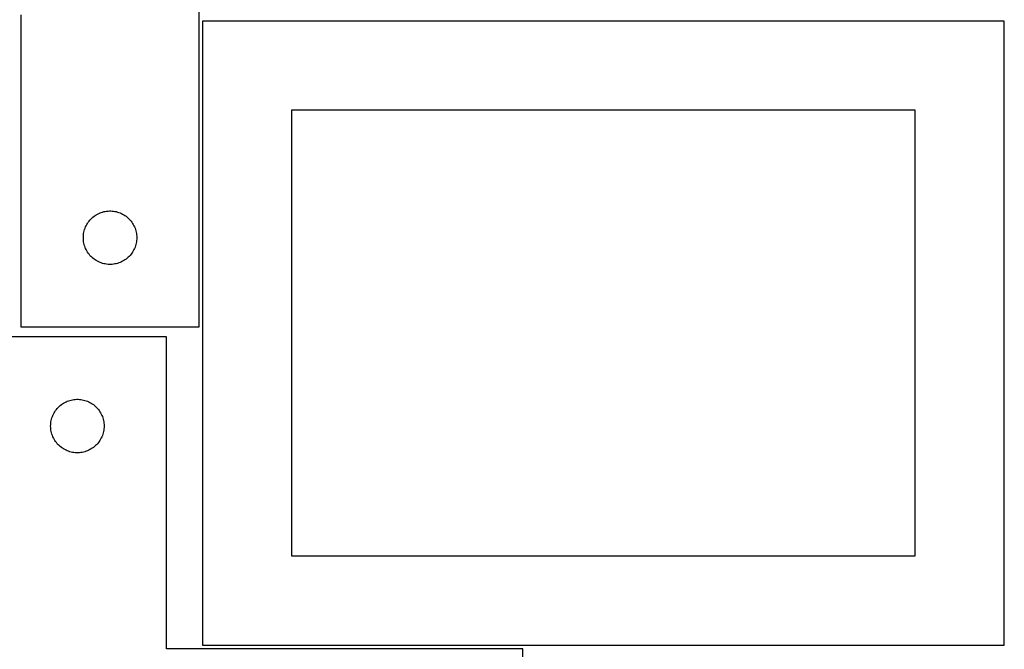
# Model space of a CAD drawing. Header units: millimetres. Extents: x 7 to 1493, y 7 to 2993.
# Tile 13 of 16: x 909 to 1462, y 2109 to 2462. Entities that reach past the tile are written whole.
import ezdxf

# ---------------------------------------------------------------- set-up
doc = ezdxf.new("R2010")
doc.units = ezdxf.units.MM
doc.layers.add('CUT', color=7, linetype='CONTINUOUS', true_color=0x000000)

msp = doc.modelspace()

# ---------------------------------------------------------------- linework, layer by layer
at = {"layer": 'CUT'}
for p, q in [((1010.165126, 2289.935582), (1010.165126, 2539.935582)), ((910.165126, 2464.935582), (910.165126, 2289.935582)), ((1462.019945, 2461.433607), (1012.019945, 2461.433607)), ((1012.019945, 2461.433607), (1012.019945, 2111.433607)), ((1462.019945, 2111.433607), (1462.019945, 2461.433607)), ((1412.019945, 2411.433607), (1062.019945, 2411.433607)), ((1062.019945, 2411.433607), (1062.019945, 2161.433607)), ((1412.019945, 2161.433607), (1412.019945, 2411.433607)), ((954.514208, 2353.830442), (955.23699, 2354.102921)), ((955.23699, 2354.102921), (955.972842, 2354.337831)), ((955.972842, 2354.337831), (956.71981, 2354.534548)), ((956.71981, 2354.534548), (957.475915, 2354.692552)), ((957.475915, 2354.692552), (958.239151, 2354.811423)), ((958.239151, 2354.811423), (959.007494, 2354.890845)), ((959.007494, 2354.890845), (959.778907, 2354.930609)), ((959.778907, 2354.930609), (960.551345, 2354.930609)), ((960.551345, 2354.930609), (961.322758, 2354.890845)), ((961.322758, 2354.890845), (962.091102, 2354.811423)), ((962.091102, 2354.811423), (962.854338, 2354.692552)), ((962.854338, 2354.692552), (963.610442, 2354.534548)), ((963.610442, 2354.534548), (964.357411, 2354.337831)), ((964.357411, 2354.337831), (965.093262, 2354.102921)), ((965.093262, 2354.102921), (965.816045, 2353.830442)), ((947.508493, 2347.986025), (947.939701, 2348.626899)), ((947.939701, 2348.626899), (948.403329, 2349.244725)), ((948.403329, 2349.244725), (948.898147, 2349.837864)), ((948.898147, 2349.837864), (949.422843, 2350.404745)), ((949.422843, 2350.404745), (949.976026, 2350.943863)), ((949.976026, 2350.943863), (950.556228, 2351.453789)), ((950.556228, 2351.453789), (951.161912, 2351.933171)), ((951.161912, 2351.933171), (951.79147, 2352.380738)), ((951.79147, 2352.380738), (952.443234, 2352.795302)), ((952.443234, 2352.795302), (953.115475, 2353.175764)), ((953.115475, 2353.175764), (953.80641, 2353.521116)), ((953.80641, 2353.521116), (954.514208, 2353.830442)), ((965.816045, 2353.830442), (966.523842, 2353.521116)), ((966.523842, 2353.521116), (967.214777, 2353.175764)), ((967.214777, 2353.175764), (967.887018, 2352.795302)), ((967.887018, 2352.795302), (968.538782, 2352.380738)), ((968.538782, 2352.380738), (969.16834, 2351.933171)), ((969.16834, 2351.933171), (969.774024, 2351.453789)), ((969.774024, 2351.453789), (970.354226, 2350.943863)), ((970.354226, 2350.943863), (970.907409, 2350.404745)), ((970.907409, 2350.404745), (971.432105, 2349.837864)), ((971.432105, 2349.837864), (971.926923, 2349.244725)), ((971.926923, 2349.244725), (972.390551, 2348.626899)), ((972.390551, 2348.626899), (972.82176, 2347.986025)), ((945.343808, 2342.243941), (945.482291, 2343.003863)), ((945.482291, 2343.003863), (945.65971, 2343.755649)), ((945.65971, 2343.755649), (945.875595, 2344.497305)), ((945.875595, 2344.497305), (946.129374, 2345.226864)), ((946.129374, 2345.226864), (946.420373, 2345.942391)), ((946.420373, 2345.942391), (946.74782, 2346.641989)), ((946.74782, 2346.641989), (947.110848, 2347.323803)), ((947.110848, 2347.323803), (947.508493, 2347.986025)), ((972.82176, 2347.986025), (973.219405, 2347.323803)), ((973.219405, 2347.323803), (973.582432, 2346.641989)), ((973.582432, 2346.641989), (973.90988, 2345.942391)), ((973.90988, 2345.942391), (974.200878, 2345.226864)), ((974.200878, 2345.226864), (974.454657, 2344.497305)), ((974.454657, 2344.497305), (974.670542, 2343.755649)), ((974.670542, 2343.755649), (974.847961, 2343.003863)), ((974.847961, 2343.003863), (974.986445, 2342.243941)), ((945.165126, 2339.935582), (945.185015, 2340.707764)), ((945.185015, 2339.163401), (945.165126, 2339.935582)), ((945.185015, 2340.707764), (945.244628, 2341.477897)), ((945.244628, 2338.393267), (945.185015, 2339.163401)), ((945.244628, 2341.477897), (945.343808, 2342.243941)), ((945.343808, 2337.627224), (945.244628, 2338.393267)), ((945.482291, 2336.867301), (945.343808, 2337.627224)), ((974.986445, 2337.627224), (974.847961, 2336.867301)), ((974.986445, 2342.243941), (975.085624, 2341.477897)), ((975.085624, 2338.393267), (974.986445, 2337.627224)), ((975.085624, 2341.477897), (975.145238, 2340.707764)), ((975.145238, 2339.163401), (975.085624, 2338.393267)), ((975.145238, 2340.707764), (975.165126, 2339.935582)), ((975.165126, 2339.935582), (975.145238, 2339.163401)), ((945.65971, 2336.115516), (945.482291, 2336.867301)), ((945.875595, 2335.37386), (945.65971, 2336.115516)), ((946.129374, 2334.644301), (945.875595, 2335.37386)), ((946.420373, 2333.928774), (946.129374, 2334.644301)), ((946.74782, 2333.229176), (946.420373, 2333.928774)), ((947.110848, 2332.547361), (946.74782, 2333.229176)), ((947.508493, 2331.88514), (947.110848, 2332.547361)), ((947.939701, 2331.244266), (947.508493, 2331.88514)), ((972.82176, 2331.88514), (972.390551, 2331.244266)), ((973.219405, 2332.547361), (972.82176, 2331.88514)), ((973.582432, 2333.229176), (973.219405, 2332.547361)), ((973.90988, 2333.928774), (973.582432, 2333.229176)), ((974.200878, 2334.644301), (973.90988, 2333.928774)), ((974.454657, 2335.37386), (974.200878, 2334.644301)), ((974.670542, 2336.115516), (974.454657, 2335.37386)), ((974.847961, 2336.867301), (974.670542, 2336.115516)), ((948.403329, 2330.62644), (947.939701, 2331.244266)), ((948.898147, 2330.033301), (948.403329, 2330.62644)), ((949.422843, 2329.46642), (948.898147, 2330.033301)), ((949.976026, 2328.927302), (949.422843, 2329.46642)), ((950.556228, 2328.417376), (949.976026, 2328.927302)), ((951.161912, 2327.937994), (950.556228, 2328.417376)), ((951.79147, 2327.490427), (951.161912, 2327.937994)), ((952.443234, 2327.075863), (951.79147, 2327.490427)), ((953.115475, 2326.6954), (952.443234, 2327.075863)), ((953.80641, 2326.350048), (953.115475, 2326.6954)), ((954.514208, 2326.040723), (953.80641, 2326.350048)), ((966.523842, 2326.350048), (965.816045, 2326.040723)), ((967.214777, 2326.6954), (966.523842, 2326.350048)), ((967.887018, 2327.075863), (967.214777, 2326.6954)), ((968.538782, 2327.490427), (967.887018, 2327.075863)), ((969.16834, 2327.937994), (968.538782, 2327.490427)), ((969.774024, 2328.417376), (969.16834, 2327.937994)), ((970.354226, 2328.927302), (969.774024, 2328.417376)), ((970.907409, 2329.46642), (970.354226, 2328.927302)), ((971.432105, 2330.033301), (970.907409, 2329.46642)), ((971.926923, 2330.62644), (971.432105, 2330.033301)), ((972.390551, 2331.244266), (971.926923, 2330.62644)), ((955.23699, 2325.768244), (954.514208, 2326.040723)), ((955.972842, 2325.533334), (955.23699, 2325.768244)), ((956.71981, 2325.336617), (955.972842, 2325.533334)), ((957.475915, 2325.178613), (956.71981, 2325.336617)), ((958.239151, 2325.059742), (957.475915, 2325.178613)), ((959.007494, 2324.98032), (958.239151, 2325.059742)), ((959.778907, 2324.940555), (959.007494, 2324.98032)), ((960.551345, 2324.940555), (959.778907, 2324.940555)), ((961.322758, 2324.98032), (960.551345, 2324.940555)), ((962.091102, 2325.059742), (961.322758, 2324.98032)), ((962.854338, 2325.178613), (962.091102, 2325.059742)), ((963.610442, 2325.336617), (962.854338, 2325.178613)), ((964.357411, 2325.533334), (963.610442, 2325.336617)), ((965.093262, 2325.768244), (964.357411, 2325.533334)), ((965.816045, 2326.040723), (965.093262, 2325.768244)), ((910.165126, 2289.935582), (1010.165126, 2289.935582)), ((991.818665, 2284.276397), (891.818665, 2284.276397)), ((991.818665, 2109.276397), (991.818665, 2284.276397)), ((938.373349, 2248.875362), (939.129454, 2249.033366)), ((939.129454, 2249.033366), (939.89269, 2249.152237)), ((939.89269, 2249.152237), (940.661033, 2249.23166)), ((940.661033, 2249.23166), (941.432447, 2249.271424)), ((941.432447, 2249.271424), (942.204884, 2249.271424)), ((942.204884, 2249.271424), (942.976297, 2249.23166)), ((942.976297, 2249.23166), (943.744641, 2249.152237)), ((943.744641, 2249.152237), (944.507877, 2249.033366)), ((944.507877, 2249.033366), (945.263981, 2248.875362)), ((929.59324, 2242.967713), (930.056868, 2243.585539)), ((930.056868, 2243.585539), (930.551686, 2244.178679)), ((930.551686, 2244.178679), (931.076382, 2244.745559)), ((931.076382, 2244.745559), (931.629565, 2245.284677)), ((931.629565, 2245.284677), (932.209768, 2245.794604)), ((932.209768, 2245.794604), (932.815451, 2246.273986)), ((932.815451, 2246.273986), (933.445009, 2246.721552)), ((933.445009, 2246.721552), (934.096773, 2247.136116)), ((934.096773, 2247.136116), (934.769014, 2247.516579)), ((934.769014, 2247.516579), (935.459949, 2247.861931)), ((935.459949, 2247.861931), (936.167747, 2248.171256)), ((936.167747, 2248.171256), (936.89053, 2248.443735)), ((936.89053, 2248.443735), (937.626381, 2248.678645)), ((937.626381, 2248.678645), (938.373349, 2248.875362)), ((945.263981, 2248.875362), (946.01095, 2248.678645)), ((946.01095, 2248.678645), (946.746801, 2248.443735)), ((946.746801, 2248.443735), (947.469584, 2248.171256)), ((947.469584, 2248.171256), (948.177381, 2247.861931)), ((948.177381, 2247.861931), (948.868316, 2247.516579)), ((948.868316, 2247.516579), (949.540557, 2247.136116)), ((949.540557, 2247.136116), (950.192321, 2246.721552)), ((950.192321, 2246.721552), (950.821879, 2246.273986)), ((950.821879, 2246.273986), (951.427563, 2245.794604)), ((951.427563, 2245.794604), (952.007765, 2245.284677)), ((952.007765, 2245.284677), (952.560948, 2244.745559)), ((952.560948, 2244.745559), (953.085644, 2244.178679)), ((953.085644, 2244.178679), (953.580462, 2243.585539)), ((953.580462, 2243.585539), (954.04409, 2242.967713)), ((927.13583, 2237.344678), (927.313249, 2238.096464)), ((927.313249, 2238.096464), (927.529135, 2238.838119)), ((927.529135, 2238.838119), (927.782913, 2239.567678)), ((927.782913, 2239.567678), (928.073912, 2240.283205)), ((928.073912, 2240.283205), (928.401359, 2240.982804)), ((928.401359, 2240.982804), (928.764387, 2241.664618)), ((928.764387, 2241.664618), (929.162032, 2242.32684)), ((929.162032, 2242.32684), (929.59324, 2242.967713)), ((954.04409, 2242.967713), (954.475299, 2242.32684)), ((954.475299, 2242.32684), (954.872944, 2241.664618)), ((954.872944, 2241.664618), (955.235971, 2240.982804)), ((955.235971, 2240.982804), (955.563419, 2240.283205)), ((955.563419, 2240.283205), (955.854418, 2239.567678)), ((955.854418, 2239.567678), (956.108196, 2238.838119)), ((956.108196, 2238.838119), (956.324081, 2238.096464)), ((956.324081, 2238.096464), (956.501501, 2237.344678)), ((926.818665, 2234.276397), (926.838554, 2235.048578)), ((926.838554, 2233.504216), (926.818665, 2234.276397)), ((926.838554, 2235.048578), (926.898167, 2235.818712)), ((926.898167, 2232.734082), (926.838554, 2233.504216)), ((926.898167, 2235.818712), (926.997347, 2236.584755)), ((926.997347, 2231.968038), (926.898167, 2232.734082)), ((926.997347, 2236.584755), (927.13583, 2237.344678)), ((956.501501, 2237.344678), (956.639984, 2236.584755)), ((956.639984, 2236.584755), (956.739163, 2235.818712)), ((956.739163, 2232.734082), (956.639984, 2231.968038)), ((956.739163, 2235.818712), (956.798777, 2235.048578)), ((956.798777, 2233.504216), (956.739163, 2232.734082)), ((956.798777, 2235.048578), (956.818665, 2234.276397)), ((956.818665, 2234.276397), (956.798777, 2233.504216)), ((927.13583, 2231.208116), (926.997347, 2231.968038)), ((927.313249, 2230.45633), (927.13583, 2231.208116)), ((927.529135, 2229.714674), (927.313249, 2230.45633)), ((927.782913, 2228.985116), (927.529135, 2229.714674)), ((928.073912, 2228.269588), (927.782913, 2228.985116)), ((928.401359, 2227.56999), (928.073912, 2228.269588)), ((928.764387, 2226.888176), (928.401359, 2227.56999)), ((929.162032, 2226.225954), (928.764387, 2226.888176)), ((954.872944, 2226.888176), (954.475299, 2226.225954)), ((955.235971, 2227.56999), (954.872944, 2226.888176)), ((955.563419, 2228.269588), (955.235971, 2227.56999)), ((955.854418, 2228.985116), (955.563419, 2228.269588)), ((956.108196, 2229.714674), (955.854418, 2228.985116)), ((956.324081, 2230.45633), (956.108196, 2229.714674)), ((956.501501, 2231.208116), (956.324081, 2230.45633)), ((956.639984, 2231.968038), (956.501501, 2231.208116)), ((929.59324, 2225.58508), (929.162032, 2226.225954)), ((930.056868, 2224.967255), (929.59324, 2225.58508)), ((930.551686, 2224.374115), (930.056868, 2224.967255)), ((931.076382, 2223.807235), (930.551686, 2224.374115)), ((931.629565, 2223.268116), (931.076382, 2223.807235)), ((932.209768, 2222.75819), (931.629565, 2223.268116)), ((932.815451, 2222.278808), (932.209768, 2222.75819)), ((933.445009, 2221.831242), (932.815451, 2222.278808)), ((934.096773, 2221.416677), (933.445009, 2221.831242)), ((934.769014, 2221.036215), (934.096773, 2221.416677)), ((949.540557, 2221.416677), (948.868316, 2221.036215)), ((950.192321, 2221.831242), (949.540557, 2221.416677)), ((950.821879, 2222.278808), (950.192321, 2221.831242)), ((951.427563, 2222.75819), (950.821879, 2222.278808)), ((952.007765, 2223.268116), (951.427563, 2222.75819)), ((952.560948, 2223.807235), (952.007765, 2223.268116)), ((953.085644, 2224.374115), (952.560948, 2223.807235)), ((953.580462, 2224.967255), (953.085644, 2224.374115)), ((954.04409, 2225.58508), (953.580462, 2224.967255)), ((954.475299, 2226.225954), (954.04409, 2225.58508)), ((935.459949, 2220.690863), (934.769014, 2221.036215)), ((936.167747, 2220.381537), (935.459949, 2220.690863)), ((936.89053, 2220.109058), (936.167747, 2220.381537)), ((937.626381, 2219.874149), (936.89053, 2220.109058)), ((938.373349, 2219.677431), (937.626381, 2219.874149)), ((939.129454, 2219.519428), (938.373349, 2219.677431)), ((939.89269, 2219.400557), (939.129454, 2219.519428)), ((940.661033, 2219.321134), (939.89269, 2219.400557)), ((941.432447, 2219.28137), (940.661033, 2219.321134)), ((942.204884, 2219.28137), (941.432447, 2219.28137)), ((942.976297, 2219.321134), (942.204884, 2219.28137)), ((943.744641, 2219.400557), (942.976297, 2219.321134)), ((944.507877, 2219.519428), (943.744641, 2219.400557)), ((945.263981, 2219.677431), (944.507877, 2219.519428)), ((946.01095, 2219.874149), (945.263981, 2219.677431)), ((946.746801, 2220.109058), (946.01095, 2219.874149)), ((947.469584, 2220.381537), (946.746801, 2220.109058)), ((948.177381, 2220.690863), (947.469584, 2220.381537)), ((948.868316, 2221.036215), (948.177381, 2220.690863)), ((1062.019945, 2161.433607), (1412.019945, 2161.433607)), ((1012.019945, 2111.433607), (1462.019945, 2111.433607)), ((1191.818665, 2109.276397), (991.818665, 2109.276397)), ((1191.818665, 2034.276397), (1191.818665, 2109.276397))]:
    msp.add_line(p, q, dxfattribs=at)

doc.saveas('drawing.dxf')
